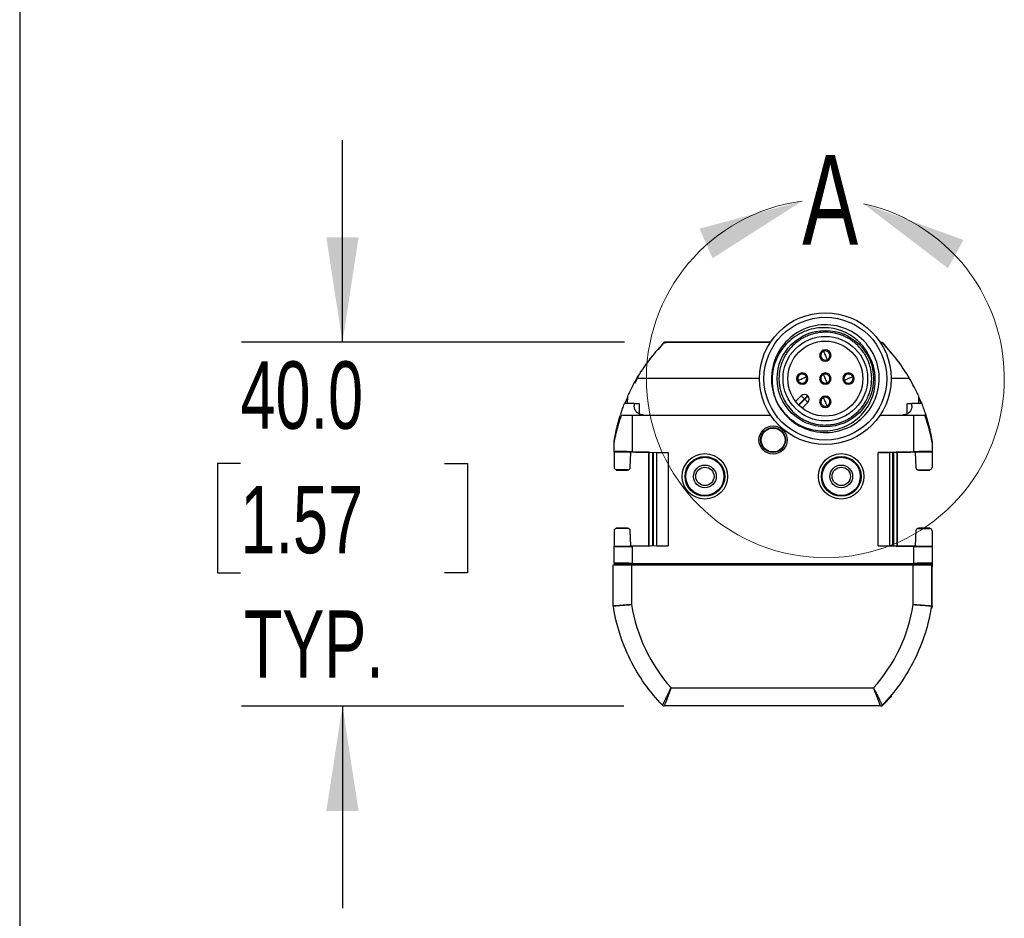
# Model space of a CAD drawing. Header units: millimetres. Extents: x 22 to 1115, y 22 to 733.
# Tile 5 of 10: x 22 to 131, y 419 to 518. Entities that reach past the tile are written whole.
import ezdxf

# ---------------------------------------------------------------- set-up
doc = ezdxf.new("R2010")
doc.units = ezdxf.units.MM
doc.header["$LTSCALE"] = 3.5
doc.layers.add('DIMENSIONS', color=140, linetype='Continuous', lineweight=25)
doc.layers.add('TEXT', color=140, linetype='Continuous', lineweight=25)
doc.styles.add('SLDTEXTSTYLE0', font='TXT', dxfattribs={"width": 0.7})
doc.dimstyles.new('SLDDIMSTYLE1', dxfattribs={"dimtxt": 7.553027, "dimasz": 11.557, "dimexe": 0, "dimexo": 0.0625, "dimgap": 1.888257, "dimtad": 0, "dimtih": 1, "dimtoh": 1, "dimrnd": 1e-09, "dimzin": 4, "dimdsep": 46, "dimtxsty": 'SLDTEXTSTYLE0', "dimsah": 1, "dimcen": 0.09, "dimadec": 0, "dimazin": 1, "dimtfac": 1, "dimtmove": 0, "dimatfit": 0, "dimfxl": 0, "dimfrac": 2, "dimtolj": 1, "dimtzin": 12, "dimarcsym": 0})

# ---------------------------------------------------------------- blocks, each defined once
blk = doc.blocks.new('_D_5')
at = {"layer": 'DIMENSIONS'}
for p, q in [((57.74, 482.23), (57.74, 504.46)), ((88.77, 482.23), (46.62, 482.23)), ((46.51, 468.89), (43.98, 468.89)), ((43.98, 468.89), (43.98, 456.89)), ((68.96, 468.89), (71.49, 468.89)), ((71.49, 468.89), (71.49, 456.89)), ((43.98, 456.89), (46.51, 456.89)), ((71.49, 456.89), (68.96, 456.89)), ((88.7, 442.23), (46.62, 442.23)), ((57.74, 442.23), (57.74, 420.01))]:
    blk.add_line(p, q, dxfattribs=at)
for points in [[(57.74, 482.23), (59.51, 493.79), (55.96, 493.79)], [(57.74, 442.23), (55.96, 430.68), (59.51, 430.68)]]:
    blk.add_solid(points, dxfattribs=at)
at = {"layer": 'DIMENSIONS', "char_height": 7.408, "attachment_point": 1, "style": 'SLDTEXTSTYLE0'}
for s, insert in [('40.0', (46.51, 480.13)), ('1.57', (46.51, 466.44)), ('TYP.', (46.88, 452.74))]:
    blk.add_mtext(s, dxfattribs=dict(at, insert=insert))

msp = doc.modelspace()

# ---------------------------------------------------------------- linework, layer by layer
for p, q in [((93.041, 482.159), (92.465, 481.434)), ((93.041, 482.159), (93.04, 482.159)), ((93.041, 482.159), (93.041, 482.159)), ((93.205, 482.234), (93.204, 482.234)), ((104.818, 482.235), (93.22, 482.235)), ((104.801, 482.21), (93.35, 482.21)), ((117.009, 482.235), (116.911, 482.235)), ((117.009, 482.235), (117.009, 482.235)), ((117.188, 482.159), (117.605, 481.643)), ((117.188, 482.159), (117.188, 482.159)), ((117.188, 482.159), (117.188, 482.159)), ((117.188, 482.159), (118.086, 481.081)), ((110.287, 481.019), (110.402, 480.971)), ((111.326, 480.589), (111.442, 480.541)), ((90.345, 478.611), (89.884, 477.704)), ((103.614, 478.235), (90.098, 478.235)), ((108.08, 477.657), (108.128, 477.773)), ((108.51, 478.697), (108.558, 478.812)), ((110.402, 478.426), (110.287, 478.474)), ((111.442, 477.996), (111.326, 478.043)), ((113.219, 477.773), (113.171, 477.657)), ((113.649, 478.812), (113.601, 478.697)), ((120.131, 478.235), (118.114, 478.235)), ((89.121, 476.201), (88.757, 475.485)), ((89.114, 475.485), (89.121, 476.228)), ((105.464, 475.798), (105.628, 475.463)), ((108.213, 476.361), (107.585, 475.733)), ((108.566, 476.007), (107.912, 475.353)), ((108.602, 475.972), (107.948, 475.318)), ((108.566, 476.007), (108.213, 476.361)), ((108.955, 475.618), (108.323, 474.986)), ((108.92, 476.361), (108.566, 476.007)), ((108.602, 475.972), (108.566, 476.007)), ((108.955, 476.325), (108.602, 475.972)), ((108.955, 475.618), (108.602, 475.972)), ((108.955, 476.325), (108.92, 476.361)), ((110.402, 475.88), (110.287, 475.928)), ((121.108, 476.228), (121.114, 475.485)), ((121.108, 476.187), (121.472, 475.485)), ((121.202, 476.021), (121.419, 475.485)), ((89.838, 475.485), (88.765, 475.485)), ((89.838, 475.485), (89.84, 475.226)), ((89.838, 475.485), (90.364, 475.485)), ((90.364, 475.485), (90.374, 474.356)), ((111.442, 475.45), (111.326, 475.498)), ((119.855, 474.356), (119.864, 475.485)), ((119.864, 475.485), (120.391, 475.485)), ((120.388, 475.226), (120.391, 475.485)), ((121.464, 475.485), (120.391, 475.485)), ((88.436, 474.235), (89.614, 474.235)), ((89.614, 474.235), (89.614, 470.197)), ((89.614, 474.235), (104.818, 474.235)), ((116.911, 474.235), (120.614, 474.235)), ((120.614, 470.197), (120.614, 474.235)), ((120.614, 474.235), (121.793, 474.235)), ((87.614, 470.197), (87.614, 471.254)), ((87.615, 471.247), (87.615, 471.254)), ((122.611, 471.254), (122.611, 471.254)), ((122.611, 471.254), (122.611, 471.254)), ((122.611, 471.254), (122.611, 471.254)), ((122.611, 471.254), (122.611, 471.254)), ((87.614, 471.191), (87.614, 471.215)), ((87.614, 470.197), (92.314, 470.115)), ((87.614, 470.197), (87.614, 470.143)), ((89.364, 470.166), (89.364, 470.11)), ((89.614, 470.197), (93.564, 470.128)), ((120.614, 470.197), (116.664, 470.128)), ((117.914, 470.115), (122.614, 470.197)), ((120.864, 470.166), (120.864, 470.11)), ((122.614, 471.215), (122.614, 470.197)), ((122.614, 470.197), (122.614, 470.143)), ((89.364, 470.11), (87.614, 470.143)), ((87.614, 470.143), (87.614, 468.466)), ((89.364, 470.11), (89.364, 470.11)), ((89.364, 470.11), (89.464, 470.108)), ((89.399, 468.444), (89.464, 470.108)), ((91.461, 470.13), (89.464, 470.13)), ((89.464, 470.108), (89.464, 470.13)), ((91.46, 459.839), (91.46, 470.13)), ((91.489, 459.84), (91.489, 470.129)), ((91.841, 470.123), (91.841, 459.846)), ((91.963, 459.848), (91.963, 470.121)), ((92.314, 470.115), (93.564, 470.128)), ((92.314, 459.854), (92.314, 470.115)), ((93.564, 470.128), (93.564, 459.841)), ((116.664, 470.128), (117.914, 470.115)), ((116.664, 459.841), (116.664, 470.128)), ((117.914, 470.115), (117.914, 459.854)), ((118.266, 470.121), (118.266, 459.848)), ((118.388, 459.846), (118.388, 470.123)), ((118.739, 470.129), (118.739, 459.84)), ((120.764, 470.13), (118.768, 470.13)), ((118.769, 470.13), (118.769, 459.839)), ((120.764, 470.108), (120.764, 470.13)), ((120.864, 470.11), (120.764, 470.108)), ((120.764, 470.108), (120.83, 468.444)), ((122.614, 470.143), (120.864, 470.11)), ((120.864, 470.11), (120.864, 470.11)), ((122.614, 470.143), (122.614, 468.466)), ((89.135, 468.203), (87.86, 468.226)), ((87.864, 468.185), (89.114, 468.185)), ((121.094, 468.203), (122.369, 468.226)), ((121.114, 468.185), (122.364, 468.185)), ((87.614, 461.503), (87.614, 459.826)), ((89.135, 461.766), (87.86, 461.744)), ((89.114, 461.785), (87.864, 461.785)), ((89.464, 459.862), (89.399, 461.526)), ((120.83, 461.526), (120.764, 459.862)), ((121.094, 461.766), (122.369, 461.744)), ((122.364, 461.785), (121.114, 461.785)), ((122.614, 461.503), (122.614, 459.826)), ((87.614, 459.826), (89.364, 459.86)), ((92.314, 459.854), (87.614, 459.772)), ((87.614, 459.772), (87.614, 459.826)), ((87.614, 457.917), (87.614, 459.772)), ((89.364, 459.86), (89.464, 459.862)), ((89.364, 459.803), (89.364, 459.86)), ((89.364, 459.86), (89.364, 459.86)), ((89.464, 459.862), (89.464, 459.839)), ((89.464, 459.839), (91.461, 459.839)), ((93.564, 459.841), (89.614, 459.772)), ((89.614, 459.772), (89.614, 457.917)), ((92.314, 459.854), (93.564, 459.841)), ((116.664, 459.841), (117.914, 459.854)), ((116.664, 459.841), (120.614, 459.772)), ((122.614, 459.772), (117.914, 459.854)), ((118.767, 459.839), (120.764, 459.839)), ((120.614, 457.917), (120.614, 459.772)), ((120.864, 459.86), (120.764, 459.862)), ((120.764, 459.862), (120.764, 459.839)), ((120.864, 459.86), (122.614, 459.826)), ((120.864, 459.803), (120.864, 459.86)), ((120.864, 459.86), (120.864, 459.86)), ((122.614, 459.772), (122.614, 459.826)), ((122.614, 459.772), (122.614, 457.917)), ((87.537, 453.253), (87.537, 457.741)), ((87.614, 457.917), (88.895, 457.895)), ((88.894, 457.899), (90.777, 457.867)), ((89.537, 457.749), (89.537, 453.389)), ((89.537, 457.749), (120.537, 457.749)), ((92.09, 457.874), (89.614, 457.917)), ((90.777, 457.867), (92.09, 457.874)), ((119.452, 457.867), (90.777, 457.867)), ((118.139, 457.874), (92.09, 457.874)), ((120.614, 457.917), (118.139, 457.874)), ((118.139, 457.874), (119.452, 457.867)), ((119.452, 457.867), (121.334, 457.899)), ((120.537, 453.389), (120.537, 457.749)), ((121.334, 457.895), (122.614, 457.917)), ((122.537, 457.741), (122.537, 453.253)), ((122.537, 457.69), (122.614, 457.691)), ((122.614, 457.538), (122.537, 457.537)), ((122.614, 457.917), (122.614, 457.691)), ((122.614, 453.335), (122.614, 457.538)), ((122.537, 453.334), (122.614, 453.335)), ((122.575, 452.985), (122.574, 452.985)), ((122.614, 453.254), (122.614, 453.335)), ((93.901, 444.235), (116.173, 444.235)), ((118.09, 443.353), (118.134, 443.353)), ((116.932, 442.235), (93.142, 442.235)), ((116.932, 442.235), (116.96, 442.235))]:
    msp.add_line(p, q)
at = {"flags": 128}
for points in [[(88.209, 473.87), (88.187, 473.796), (88.164, 473.716)], [(122.611, 471.253), (122.611, 471.254), (122.611, 471.254)]]:
    msp.add_lwpolyline(points, dxfattribs=at)
for centre, radius in [((110.864, 478.235), 7.25), ((110.864, 478.235), 6.75), ((110.864, 478.235), 5.3), ((110.864, 478.235), 4.65), ((110.864, 478.235), 4.125), ((105.114, 471.485), 1.55), ((105.114, 471.485), 1.37), ((105.114, 471.485), 1.314), ((97.614, 467.485), 2.5), ((97.614, 467.485), 2.185), ((97.614, 467.485), 2.098), ((112.614, 467.485), 2.5), ((112.614, 467.485), 2.185), ((112.614, 467.485), 2.098), ((97.614, 467.485), 1.25), ((97.614, 467.485), 1.006), ((112.614, 467.485), 1.25), ((112.614, 467.485), 1.007)]:
    msp.add_circle(centre, radius)
at = {"color": 7, "linetype": 'Continuous', "lineweight": 18}
msp.add_arc((110.864, 478.235), 19.691, 97.43234, 77.69052, dxfattribs=at)
for centre, radius, start, end in [((110.864, 480.78), 0.625, 157.52267, 337.52267), ((110.864, 480.78), 0.625, 337.52267, 157.52267), ((110.864, 480.78), 0.5, 112.52267, 157.52267), ((110.864, 480.78), 0.5, 337.52267, 112.52267), ((110.864, 480.78), 0.5, 157.52267, 292.52267), ((110.864, 480.78), 0.5, 292.52267, 337.52267), ((108.319, 478.235), 0.625, 67.52267, 247.52267), ((110.864, 478.235), 0.625, 337.52267, 157.52267), ((113.41, 478.235), 0.625, 67.52267, 247.52267), ((108.319, 478.235), 0.5, 67.52267, 202.52267), ((108.319, 478.235), 0.5, 202.52267, 247.52267), ((108.319, 478.235), 0.625, 247.52267, 67.52267), ((108.319, 478.235), 0.5, 247.52267, 22.52267), ((108.319, 478.235), 0.5, 22.52267, 67.52267), ((110.864, 478.235), 0.625, 157.52267, 337.52267), ((110.864, 478.235), 0.5, 157.52267, 292.52267), ((110.864, 478.235), 0.5, 112.52267, 157.52267), ((110.864, 478.235), 0.5, 337.52267, 112.52267), ((110.864, 478.235), 0.5, 292.52267, 337.52267), ((113.41, 478.235), 0.5, 67.52267, 202.52267), ((113.41, 478.235), 0.5, 202.52267, 247.52267), ((113.41, 478.235), 0.625, 247.52267, 67.52267), ((113.41, 478.235), 0.5, 247.52267, 22.52267), ((113.41, 478.235), 0.5, 22.52267, 67.52267), ((108.566, 476.007), 0.5, 45, 135), ((108.602, 475.972), 0.5, 315, 45), ((110.864, 475.689), 0.625, 157.52267, 337.52267), ((110.864, 475.689), 0.625, 337.52267, 157.52267), ((110.864, 475.689), 0.5, 157.52267, 292.52267), ((110.864, 475.689), 0.5, 112.52267, 157.52267), ((110.864, 475.689), 0.5, 337.52267, 112.52267), ((110.864, 475.689), 0.5, 292.52267, 337.52267), ((107.291, 456.235), 17.98, 189.10876, 221.86957), ((102.783, 456.235), 17.98, 318.13043, 350.89124), ((122.287, 453.253), 0.25, 351.35095, 0), ((122.364, 453.254), 0.25, 351.11111, 0), ((93.142, 442.485), 0.25, 224.23104, 270), ((116.932, 442.485), 0.25, 270, 315.76896), ((116.96, 442.485), 0.25, 270, 315.58877)]:
    msp.add_arc(centre, radius, start, end)
for points, knots in [([(106.481, 482.222), (105.862, 481.543), (105.406, 480.717), (104.909, 478.947), (104.873, 478.004), (105.223, 476.199), (105.613, 475.339), (106.736, 473.884), (107.471, 473.291), (109.127, 472.494), (110.05, 472.293), (111.888, 472.325), (112.803, 472.559), (114.431, 473.412), (115.144, 474.032), (116.215, 475.526), (116.575, 476.399), (116.862, 478.215), (116.791, 479.157), (116.233, 480.908), (115.748, 481.718), (114.462, 483.033), (113.665, 483.539), (111.927, 484.137), (110.987, 484.232), (109.165, 483.986), (108.283, 483.649), (106.765, 482.612), (106.128, 481.916), (105.459, 480.709), (105.283, 480.281), (105.034, 479.397), (104.961, 478.94), (104.924, 478.021), (104.958, 477.559), (105.132, 476.657), (105.273, 476.216), (105.462, 475.797)], [0, 0, 0, 0, 0.0625, 0.0625, 0.125, 0.125, 0.1875, 0.1875, 0.25, 0.25, 0.3125, 0.3125, 0.375, 0.375, 0.4375, 0.4375, 0.5, 0.5, 0.5625, 0.5625, 0.625, 0.625, 0.6875, 0.6875, 0.75, 0.75, 0.8125, 0.8125, 0.875, 0.875, 0.90625, 0.90625, 0.9375, 0.9375, 0.96875, 0.96875, 1, 1, 1, 1]), ([(115.736, 480.62), (115.705, 480.687), (115.643, 480.82), (115.539, 481.014), (115.429, 481.204), (115.31, 481.389), (115.184, 481.569), (115.051, 481.744), (114.909, 481.914), (114.76, 482.08), (114.604, 482.241), (114.228, 482.597), (113.577, 483.087), (112.578, 483.556), (111.505, 483.819), (110.397, 483.862), (109.298, 483.699), (108.256, 483.321), (107.307, 482.748), (106.489, 481.999), (105.821, 481.114), (105.34, 480.122), (105.053, 479.056), (104.993, 478.171), (105.031, 477.506), (105.089, 477.065), (105.18, 476.633), (105.302, 476.209), (105.41, 475.935), (105.464, 475.798)], [0, 0, 0, 0, 0.0125261, 0.0250032, 0.0374523, 0.0498947, 0.0623514, 0.0748436, 0.0873921, 0.1000177, 0.1127406, 0.1255805, 0.1881987, 0.2502842, 0.3121255, 0.3748984, 0.4377435, 0.5001216, 0.5622236, 0.6252395, 0.6877141, 0.7498169, 0.8116779, 0.8744353, 0.8998373, 0.9249514, 0.94992, 0.9748879, 1, 1, 1, 1]), ([(114.471, 474.628), (114.7, 474.858), (115.006, 475.227), (115.297, 475.703), (115.427, 475.952), (115.478, 476.062), (115.512, 476.135), (115.528, 476.17), (115.613, 476.367), (115.703, 476.608), (115.775, 476.855), (115.819, 477.021), (115.838, 477.104), (115.928, 477.534), (115.964, 477.883), (115.964, 478.41), (115.951, 478.673), (115.917, 478.934), (115.89, 479.107), (115.874, 479.195), (115.821, 479.448), (115.755, 479.697), (115.657, 479.981), (115.611, 480.101), (115.579, 480.181), (115.561, 480.222), (115.479, 480.412), (115.37, 480.634), (115.225, 480.882), (115.158, 480.987), (115.113, 481.056), (115.089, 481.092), (114.89, 481.381), (114.691, 481.62), (114.36, 481.951), (114.188, 482.108), (113.975, 482.277), (113.881, 482.347), (113.818, 482.392), (113.788, 482.413), (113.618, 482.53), (113.408, 482.66), (113.152, 482.794), (113.041, 482.847), (112.966, 482.882), (112.929, 482.898), (112.732, 482.983), (112.491, 483.074), (112.244, 483.145), (112.078, 483.189), (111.995, 483.208), (111.565, 483.298), (111.216, 483.335), (110.688, 483.335), (110.426, 483.321), (110.165, 483.287), (109.992, 483.26), (109.904, 483.244), (109.651, 483.191), (109.402, 483.126), (109.118, 483.028), (108.998, 482.981), (108.918, 482.949), (108.877, 482.931), (108.687, 482.849), (108.465, 482.74), (108.217, 482.595), (108.112, 482.528), (108.043, 482.483), (108.007, 482.459), (107.718, 482.26), (107.479, 482.062), (107.258, 481.841)], [0, 0, 0, 0, 0.0625, 0.09375, 0.109375, 0.1171875, 0.1171875, 0.125, 0.125, 0.15625, 0.171875, 0.171875, 0.1875, 0.1875, 0.25, 0.25, 0.28125, 0.296875, 0.296875, 0.3125, 0.3125, 0.34375, 0.359375, 0.3671875, 0.3671875, 0.375, 0.375, 0.40625, 0.421875, 0.4296875, 0.4296875, 0.4375, 0.4375, 0.5, 0.5, 0.53125, 0.546875, 0.5546875, 0.5546875, 0.5625, 0.5625, 0.59375, 0.609375, 0.6171875, 0.6171875, 0.625, 0.625, 0.65625, 0.671875, 0.671875, 0.6875, 0.6875, 0.75, 0.75, 0.78125, 0.796875, 0.796875, 0.8125, 0.8125, 0.84375, 0.859375, 0.8671875, 0.8671875, 0.875, 0.875, 0.90625, 0.921875, 0.9296875, 0.9296875, 0.9375, 0.9375, 1, 1, 1, 1]), ([(92.991, 482.057), (93.036, 482.104), (93.093, 482.143), (93.217, 482.196), (93.285, 482.21), (93.35, 482.21)], [0, 0, 0, 0, 0.5, 0.5, 1, 1, 1, 1]), ([(93.04, 482.159), (93.053, 482.17), (93.077, 482.193), (93.122, 482.216), (93.165, 482.231), (93.193, 482.232), (93.204, 482.233)], [0, 0, 0, 0, 0.2705118, 0.5410232, 0.8115347, 1, 1, 1, 1]), ([(93.22, 482.235), (93.203, 482.234), (93.17, 482.232), (93.122, 482.216), (93.078, 482.193), (93.053, 482.17), (93.041, 482.159)], [0, 0, 0, 0, 0.2485269, 0.4985686, 0.748542, 1, 1, 1, 1]), ([(116.878, 482.21), (116.944, 482.21), (117.011, 482.196), (117.136, 482.143), (117.193, 482.104), (117.238, 482.057)], [0, 0, 0, 0, 0.5, 0.5, 1, 1, 1, 1]), ([(117.009, 482.235), (117.026, 482.234), (117.059, 482.232), (117.107, 482.216), (117.151, 482.193), (117.176, 482.17), (117.188, 482.159)], [0, 0, 0, 0, 0.24690567, 0.49861399, 0.75022292, 1, 1, 1, 1]), ([(107.258, 481.841), (107.029, 481.612), (106.723, 481.242), (106.431, 480.766), (106.302, 480.517), (106.25, 480.408), (106.217, 480.334), (106.201, 480.3), (106.116, 480.102), (106.025, 479.861), (105.954, 479.614), (105.91, 479.448), (105.891, 479.366), (105.801, 478.935), (105.764, 478.586), (105.764, 478.059), (105.778, 477.796), (105.812, 477.536), (105.839, 477.362), (105.855, 477.274), (105.908, 477.021), (105.973, 476.772), (106.071, 476.488), (106.118, 476.368), (106.15, 476.288), (106.168, 476.247), (106.25, 476.057), (106.359, 475.836), (106.504, 475.587), (106.571, 475.482), (106.616, 475.413), (106.64, 475.377), (106.839, 475.088), (107.038, 474.849), (107.368, 474.518), (107.541, 474.361), (107.754, 474.192), (107.847, 474.123), (107.911, 474.077), (107.941, 474.056), (108.111, 473.939), (108.321, 473.809), (108.576, 473.675), (108.688, 473.622), (108.763, 473.588), (108.799, 473.571), (108.997, 473.486), (109.238, 473.396), (109.485, 473.324), (109.651, 473.28), (109.733, 473.261), (110.164, 473.171), (110.513, 473.135), (111.04, 473.135), (111.303, 473.148), (111.563, 473.182), (111.737, 473.209), (111.825, 473.225), (112.078, 473.278), (112.327, 473.344), (112.611, 473.442), (112.731, 473.488), (112.811, 473.52), (112.852, 473.538), (113.042, 473.62), (113.263, 473.729), (113.512, 473.874), (113.617, 473.941), (113.686, 473.986), (113.722, 474.01), (114.011, 474.209), (114.25, 474.408), (114.471, 474.628)], [0, 0, 0, 0, 0.0625, 0.09375, 0.109375, 0.1171875, 0.1171875, 0.125, 0.125, 0.15625, 0.171875, 0.171875, 0.1875, 0.1875, 0.25, 0.25, 0.28125, 0.296875, 0.296875, 0.3125, 0.3125, 0.34375, 0.359375, 0.3671875, 0.3671875, 0.375, 0.375, 0.40625, 0.421875, 0.4296875, 0.4296875, 0.4375, 0.4375, 0.5, 0.5, 0.53125, 0.546875, 0.5546875, 0.5546875, 0.5625, 0.5625, 0.59375, 0.609375, 0.6171875, 0.6171875, 0.625, 0.625, 0.65625, 0.671875, 0.671875, 0.6875, 0.6875, 0.75, 0.75, 0.78125, 0.796875, 0.796875, 0.8125, 0.8125, 0.84375, 0.859375, 0.8671875, 0.8671875, 0.875, 0.875, 0.90625, 0.921875, 0.9296875, 0.9296875, 0.9375, 0.9375, 1, 1, 1, 1]), ([(110.673, 481.242), (110.673, 481.242), (110.675, 481.237), (110.686, 481.21), (110.696, 481.187), (110.726, 481.113), (110.748, 481.061), (110.801, 480.934), (110.832, 480.857), (110.864, 480.78)], [0, 0, 0, 0, 0.25, 0.25, 0.5, 0.5, 0.75, 0.75, 1, 1, 1, 1]), ([(91.468, 480.283), (91.496, 480.32), (91.553, 480.395), (91.645, 480.512), (91.74, 480.634), (91.808, 480.717), (91.842, 480.759)], [0, 0, 0, 0, 0.2431056, 0.4906157, 0.7428219, 1, 1, 1, 1]), ([(105.628, 475.463), (105.669, 475.393), (105.751, 475.251), (105.885, 475.046), (106.027, 474.847), (106.177, 474.654), (106.335, 474.467), (106.502, 474.287), (106.677, 474.112), (106.86, 473.945), (107.268, 473.6), (107.949, 473.142), (108.965, 472.714), (110.045, 472.486), (111.154, 472.473), (112.248, 472.658), (113.279, 473.054), (114.214, 473.641), (115.017, 474.405), (115.666, 475.308), (116.118, 476.322), (116.362, 477.404), (116.377, 478.295), (116.298, 478.955), (116.211, 479.389), (116.088, 479.812), (115.933, 480.225), (115.802, 480.488), (115.736, 480.62)], [0, 0, 0, 0, 0.0139454, 0.027836, 0.0416964, 0.0555514, 0.0694258, 0.0833444, 0.0973315, 0.1114113, 0.1256075, 0.1882157, 0.2501778, 0.3120362, 0.3748987, 0.4377556, 0.4997156, 0.5616913, 0.6243261, 0.6872452, 0.749604, 0.8119951, 0.8747304, 0.9000764, 0.9251098, 0.9499961, 0.9749035, 1, 1, 1, 1]), ([(110.864, 480.78), (110.896, 480.703), (110.928, 480.627), (110.981, 480.499), (111.002, 480.448), (111.033, 480.374), (111.043, 480.351), (111.054, 480.323), (111.056, 480.318), (111.056, 480.318)], [0, 0, 0, 0, 0.25, 0.25, 0.5, 0.5, 0.75, 0.75, 1, 1, 1, 1]), ([(118.761, 480.283), (118.776, 480.264), (118.805, 480.225), (118.845, 480.172), (118.882, 480.123), (118.916, 480.077), (118.947, 480.035), (118.976, 479.996), (119.001, 479.961), (119.024, 479.93), (119.044, 479.902), (119.062, 479.878), (119.076, 479.858), (119.088, 479.841), (119.097, 479.828), (119.104, 479.819), (119.108, 479.814), (119.109, 479.813), (119.109, 479.813)], [0, 0, 0, 0, 0.0435006, 0.0884163, 0.1350924, 0.1838371, 0.2349207, 0.2885786, 0.3450137, 0.4044007, 0.4668892, 0.532608, 0.6016676, 0.6741633, 0.7501774, 0.8297814, 0.9130375, 1, 1, 1, 1]), ([(107.857, 478.043), (107.857, 478.043), (107.862, 478.045), (107.889, 478.056), (107.912, 478.066), (107.986, 478.097), (108.037, 478.118), (108.165, 478.171), (108.242, 478.203), (108.319, 478.235)], [0, 0, 0, 0, 0.25, 0.25, 0.5, 0.5, 0.75, 0.75, 1, 1, 1, 1]), ([(108.319, 478.235), (108.396, 478.267), (108.472, 478.298), (108.6, 478.351), (108.651, 478.373), (108.725, 478.403), (108.748, 478.413), (108.776, 478.424), (108.781, 478.426), (108.781, 478.426)], [0, 0, 0, 0, 0.25, 0.25, 0.5, 0.5, 0.75, 0.75, 1, 1, 1, 1]), ([(110.864, 478.235), (110.832, 478.312), (110.801, 478.388), (110.748, 478.516), (110.726, 478.567), (110.696, 478.641), (110.686, 478.664), (110.675, 478.692), (110.673, 478.696), (110.673, 478.696)], [0, 0, 0, 0, 0.25, 0.25, 0.5, 0.5, 0.75, 0.75, 1, 1, 1, 1]), ([(111.056, 477.773), (111.056, 477.773), (111.054, 477.777), (111.043, 477.805), (111.033, 477.828), (111.002, 477.902), (110.981, 477.953), (110.928, 478.081), (110.896, 478.158), (110.864, 478.235)], [0, 0, 0, 0, 0.25, 0.25, 0.5, 0.5, 0.75, 0.75, 1, 1, 1, 1]), ([(113.41, 478.235), (113.333, 478.203), (113.257, 478.171), (113.129, 478.118), (113.077, 478.097), (113.004, 478.066), (112.98, 478.056), (112.953, 478.045), (112.948, 478.043), (112.948, 478.043)], [0, 0, 0, 0, 0.25, 0.25, 0.5, 0.5, 0.75, 0.75, 1, 1, 1, 1]), ([(113.872, 478.426), (113.872, 478.426), (113.867, 478.424), (113.84, 478.413), (113.816, 478.403), (113.743, 478.373), (113.691, 478.351), (113.563, 478.298), (113.487, 478.267), (113.41, 478.235)], [0, 0, 0, 0, 0.25, 0.25, 0.5, 0.5, 0.75, 0.75, 1, 1, 1, 1]), ([(110.864, 475.689), (110.832, 475.766), (110.801, 475.842), (110.748, 475.97), (110.726, 476.022), (110.696, 476.095), (110.686, 476.119), (110.675, 476.146), (110.673, 476.151), (110.673, 476.151)], [0, 0, 0, 0, 0.25, 0.25, 0.5, 0.5, 0.75, 0.75, 1, 1, 1, 1]), ([(111.056, 475.227), (111.056, 475.227), (111.054, 475.232), (111.043, 475.259), (111.033, 475.283), (111.002, 475.356), (110.981, 475.408), (110.928, 475.536), (110.896, 475.612), (110.864, 475.689)], [0, 0, 0, 0, 0.25, 0.25, 0.5, 0.5, 0.75, 0.75, 1, 1, 1, 1]), ([(88.34, 474.292), (88.411, 474.507), (88.542, 474.905), (88.695, 475.302), (88.765, 475.485)], [0, 0, 0, 0, 0.5390414, 1, 1, 1, 1]), ([(90.84, 474.235), (90.723, 474.235), (90.597, 474.256), (90.352, 474.352), (90.234, 474.428), (90.039, 474.621), (89.962, 474.738), (89.864, 474.982), (89.841, 475.109), (89.84, 475.226)], [0, 0, 0, 0, 0.25, 0.25, 0.5, 0.5, 0.75, 0.75, 1, 1, 1, 1]), ([(120.388, 475.226), (120.387, 475.109), (120.365, 474.982), (120.266, 474.738), (120.19, 474.621), (119.995, 474.428), (119.877, 474.352), (119.632, 474.256), (119.506, 474.235), (119.388, 474.235)], [0, 0, 0, 0, 0.25, 0.25, 0.5, 0.5, 0.75, 0.75, 1, 1, 1, 1]), ([(88.305, 474.185), (88.157, 473.682), (87.863, 472.682), (87.687, 471.655), (87.6, 471.143)], [0, 0, 0, 0, 0.5023205, 1, 1, 1, 1]), ([(88.436, 474.235), (88.4, 474.134), (88.33, 473.942), (88.236, 473.668), (88.156, 473.421), (88.088, 473.203), (88.032, 473.011), (87.986, 472.848), (87.95, 472.711), (87.903, 472.535), (87.848, 472.322), (87.788, 472.073), (87.739, 471.857), (87.7, 471.673), (87.67, 471.521), (87.648, 471.402), (87.632, 471.314), (87.621, 471.259), (87.615, 471.234), (87.615, 471.247), (87.614, 471.254)], [0, 0, 0, 0, 0.0911611, 0.1740362, 0.2486255, 0.314929, 0.3729471, 0.4226803, 0.4641296, 0.4972966, 0.5840533, 0.661958, 0.7310993, 0.7916044, 0.843664, 0.887579, 0.9238534, 0.953385, 0.9778267, 1, 1, 1, 1]), ([(87.617, 471.254), (87.618, 471.255), (87.618, 471.257), (87.62, 471.272), (87.624, 471.297), (87.629, 471.33), (87.636, 471.374), (87.645, 471.427), (87.655, 471.489), (87.668, 471.561), (87.682, 471.642), (87.698, 471.733), (87.716, 471.833), (87.737, 471.942), (87.761, 472.061), (87.787, 472.19), (87.815, 472.328), (87.847, 472.476), (87.898, 472.702), (87.972, 473.011), (88.075, 473.405), (88.19, 473.815), (88.277, 474.093), (88.321, 474.235)], [0, 0, 0, 0, 0.014296, 0.0292835, 0.0454198, 0.0630743, 0.0825309, 0.1040037, 0.1276534, 0.1536018, 0.1819427, 0.2127497, 0.2460817, 0.2819867, 0.3205045, 0.3616688, 0.4055089, 0.4520502, 0.5013153, 0.6191049, 0.7414, 0.8683286, 1, 1, 1, 1]), ([(122.614, 471.215), (122.614, 471.216), (122.614, 471.218), (122.612, 471.234), (122.608, 471.258), (122.603, 471.292), (122.595, 471.335), (122.586, 471.387), (122.575, 471.449), (122.561, 471.521), (122.545, 471.602), (122.526, 471.692), (122.505, 471.792), (122.481, 471.901), (122.453, 472.02), (122.423, 472.148), (122.389, 472.286), (122.352, 472.434), (122.305, 472.615), (122.238, 472.867), (122.136, 473.223), (121.988, 473.691), (121.862, 474.041), (121.793, 474.235)], [0, 0, 0, 0, 0.0142645, 0.0294566, 0.045955, 0.0640566, 0.0839866, 0.1059143, 0.1299666, 0.1562396, 0.1848072, 0.2157267, 0.2490433, 0.2847931, 0.3230053, 0.3637039, 0.4069086, 0.4526359, 0.5008999, 0.5749122, 0.6827643, 0.8244604, 1, 1, 1, 1]), ([(121.836, 474.45), (121.863, 474.385), (122.041, 473.958), (122.116, 473.499), (122.18, 473.109)], [0, 0, 0, 0, 0.1507764, 1, 1, 1, 1]), ([(121.908, 474.235), (121.943, 474.121), (122.013, 473.897), (122.109, 473.566), (122.196, 473.244), (122.275, 472.933), (122.344, 472.642), (122.403, 472.376), (122.452, 472.142), (122.493, 471.936), (122.527, 471.756), (122.554, 471.604), (122.575, 471.479), (122.591, 471.38), (122.603, 471.309), (122.61, 471.263), (122.611, 471.257), (122.611, 471.254)], [0, 0, 0, 0, 0.1055488, 0.208144, 0.3078375, 0.4046903, 0.4987708, 0.5809011, 0.6552055, 0.7218104, 0.7808768, 0.8326198, 0.8773419, 0.9154937, 0.9477825, 0.9753526, 1, 1, 1, 1]), ([(87.796, 472.235), (87.784, 472.174), (87.76, 472.058), (87.727, 471.889), (87.697, 471.729), (87.68, 471.629), (87.671, 471.578)], [0, 0, 0, 0, 0.2671124, 0.5167388, 0.7559575, 1, 1, 1, 1]), ([(89.614, 470.197), (89.379, 470.201), (89.124, 470.205), (88.632, 470.21), (88.395, 470.211), (88.005, 470.211), (87.852, 470.21), (87.657, 470.205), (87.614, 470.201), (87.614, 470.197)], [0, 0, 0, 0, 0.25, 0.25, 0.5, 0.5, 0.75, 0.75, 1, 1, 1, 1]), ([(122.614, 470.197), (122.614, 470.201), (122.571, 470.205), (122.376, 470.21), (122.224, 470.211), (121.833, 470.211), (121.597, 470.21), (121.104, 470.205), (120.85, 470.201), (120.614, 470.197)], [0, 0, 0, 0, 0.25, 0.25, 0.5, 0.5, 0.75, 0.75, 1, 1, 1, 1]), ([(87.614, 468.466), (87.614, 468.41), (87.638, 468.345), (87.71, 468.274), (87.739, 468.256), (87.799, 468.232), (87.831, 468.226), (87.86, 468.226)], [0, 0, 0, 0, 0.5, 0.5, 0.75, 0.75, 1, 1, 1, 1]), ([(89.135, 468.203), (89.165, 468.203), (89.197, 468.207), (89.261, 468.23), (89.291, 468.249), (89.369, 468.319), (89.397, 468.386), (89.399, 468.444)], [0, 0, 0, 0, 0.25, 0.25, 0.5, 0.5, 1, 1, 1, 1]), ([(120.83, 468.444), (120.832, 468.386), (120.86, 468.319), (120.937, 468.249), (120.968, 468.23), (121.032, 468.207), (121.064, 468.203), (121.094, 468.203)], [0, 0, 0, 0, 0.5, 0.5, 0.75, 0.75, 1, 1, 1, 1]), ([(122.369, 468.226), (122.398, 468.226), (122.429, 468.232), (122.49, 468.256), (122.519, 468.274), (122.59, 468.345), (122.614, 468.41), (122.614, 468.466)], [0, 0, 0, 0, 0.25, 0.25, 0.5, 0.5, 1, 1, 1, 1]), ([(87.86, 461.744), (87.831, 461.743), (87.799, 461.738), (87.739, 461.713), (87.71, 461.695), (87.638, 461.625), (87.614, 461.559), (87.614, 461.503)], [0, 0, 0, 0, 0.25, 0.25, 0.5, 0.5, 1, 1, 1, 1]), ([(89.399, 461.526), (89.397, 461.583), (89.369, 461.65), (89.291, 461.721), (89.261, 461.739), (89.197, 461.762), (89.165, 461.766), (89.135, 461.766)], [0, 0, 0, 0, 0.5, 0.5, 0.75, 0.75, 1, 1, 1, 1]), ([(121.094, 461.766), (121.064, 461.766), (121.032, 461.762), (120.968, 461.739), (120.937, 461.721), (120.86, 461.65), (120.832, 461.583), (120.83, 461.526)], [0, 0, 0, 0, 0.25, 0.25, 0.5, 0.5, 1, 1, 1, 1]), ([(122.614, 461.503), (122.614, 461.559), (122.59, 461.625), (122.519, 461.695), (122.49, 461.713), (122.429, 461.738), (122.398, 461.743), (122.369, 461.744)], [0, 0, 0, 0, 0.5, 0.5, 0.75, 0.75, 1, 1, 1, 1]), ([(87.614, 459.772), (87.614, 459.768), (87.657, 459.764), (87.852, 459.759), (88.005, 459.758), (88.395, 459.758), (88.632, 459.759), (89.124, 459.764), (89.379, 459.768), (89.614, 459.772)], [0, 0, 0, 0, 0.25, 0.25, 0.5, 0.5, 0.75, 0.75, 1, 1, 1, 1]), ([(120.614, 459.772), (120.85, 459.768), (121.104, 459.764), (121.597, 459.759), (121.833, 459.758), (122.224, 459.758), (122.376, 459.759), (122.571, 459.764), (122.614, 459.768), (122.614, 459.772)], [0, 0, 0, 0, 0.25, 0.25, 0.5, 0.5, 0.75, 0.75, 1, 1, 1, 1]), ([(87.537, 457.741), (87.537, 457.742), (87.58, 457.743), (87.775, 457.745), (87.927, 457.746), (88.318, 457.748), (88.555, 457.748), (89.047, 457.749), (89.301, 457.749), (89.537, 457.749)], [0, 0, 0, 0, 0.25, 0.25, 0.5, 0.5, 0.75, 0.75, 1, 1, 1, 1]), ([(89.614, 457.917), (89.379, 457.922), (89.124, 457.925), (88.632, 457.93), (88.395, 457.932), (88.005, 457.932), (87.852, 457.93), (87.657, 457.925), (87.614, 457.922), (87.614, 457.917)], [0, 0, 0, 0, 0.25, 0.25, 0.5, 0.5, 0.75, 0.75, 1, 1, 1, 1]), ([(120.537, 457.749), (120.773, 457.749), (121.027, 457.749), (121.519, 457.748), (121.756, 457.748), (122.146, 457.746), (122.299, 457.745), (122.494, 457.743), (122.537, 457.742), (122.537, 457.741)], [0, 0, 0, 0, 0.25, 0.25, 0.5, 0.5, 0.75, 0.75, 1, 1, 1, 1]), ([(122.614, 457.917), (122.614, 457.922), (122.571, 457.925), (122.376, 457.93), (122.224, 457.932), (121.833, 457.932), (121.597, 457.93), (121.104, 457.925), (120.85, 457.922), (120.614, 457.917)], [0, 0, 0, 0, 0.25, 0.25, 0.5, 0.5, 0.75, 0.75, 1, 1, 1, 1]), ([(122.614, 457.691), (122.614, 457.691), (122.614, 457.677), (122.614, 457.624), (122.614, 457.585), (122.614, 457.538)], [0, 0, 0, 0, 0.5, 0.5, 1, 1, 1, 1]), ([(87.537, 453.253), (87.538, 453.254), (87.54, 453.254), (87.556, 453.255), (87.584, 453.258), (87.625, 453.261), (87.68, 453.265), (87.75, 453.27), (87.835, 453.276), (87.936, 453.283), (88.054, 453.291), (88.188, 453.3), (88.339, 453.31), (88.506, 453.321), (88.688, 453.333), (88.884, 453.345), (89.092, 453.359), (89.312, 453.373), (89.461, 453.384), (89.537, 453.389)], [0, 0, 0, 0, 0.0452818, 0.0922506, 0.1409079, 0.1912551, 0.2432936, 0.2970246, 0.352449, 0.4095678, 0.4683818, 0.5288918, 0.5910985, 0.6550025, 0.7206044, 0.7879047, 0.8569037, 0.9276021, 1, 1, 1, 1]), ([(89.537, 453.389), (89.489, 453.385), (89.393, 453.376), (89.248, 453.363), (89.105, 453.349), (88.964, 453.336), (88.826, 453.323), (88.693, 453.31), (88.565, 453.298), (88.443, 453.287), (88.329, 453.276), (88.222, 453.266), (88.124, 453.257), (88.034, 453.25), (87.952, 453.243), (87.879, 453.237), (87.815, 453.232), (87.759, 453.228), (87.71, 453.224), (87.669, 453.222), (87.634, 453.22), (87.606, 453.218), (87.584, 453.217), (87.566, 453.216), (87.554, 453.216), (87.546, 453.216), (87.541, 453.216), (87.54, 453.216), (87.54, 453.216)], [0, 0, 0, 0, 0.0459656, 0.0922919, 0.1388351, 0.1854464, 0.2319744, 0.278268, 0.324179, 0.3695648, 0.4142904, 0.4582308, 0.5012723, 0.5433138, 0.5842674, 0.6240588, 0.662627, 0.6999243, 0.7359153, 0.7705757, 0.8038922, 0.8358602, 0.8664838, 0.8957737, 0.9237467, 0.9504245, 0.9758327, 1, 1, 1, 1]), ([(92.963, 442.31), (91.524, 443.788), (90.316, 445.491), (88.479, 449.186), (87.85, 451.176), (87.54, 453.216)], [0, 0, 0, 0, 0.5, 0.5, 1, 1, 1, 1]), ([(122.534, 453.216), (122.224, 451.176), (121.595, 449.186), (119.758, 445.491), (118.55, 443.788), (117.111, 442.31)], [0, 0, 0, 0, 0.5, 0.5, 1, 1, 1, 1]), ([(120.537, 453.389), (120.582, 453.386), (120.67, 453.38), (120.802, 453.371), (120.93, 453.362), (121.055, 453.354), (121.176, 453.346), (121.293, 453.339), (121.406, 453.331), (121.513, 453.324), (121.615, 453.318), (121.712, 453.312), (121.804, 453.306), (121.89, 453.3), (121.97, 453.295), (122.045, 453.29), (122.114, 453.285), (122.177, 453.281), (122.235, 453.277), (122.287, 453.273), (122.334, 453.27), (122.375, 453.266), (122.411, 453.264), (122.443, 453.261), (122.469, 453.259), (122.491, 453.257), (122.508, 453.256), (122.521, 453.255), (122.53, 453.254), (122.536, 453.254), (122.537, 453.253), (122.537, 453.253)], [0, 0, 0, 0, 0.0426502, 0.0847158, 0.1261971, 0.167094, 0.2074066, 0.2471351, 0.2862796, 0.3248402, 0.3628169, 0.40021, 0.4370195, 0.4732456, 0.5088884, 0.5439481, 0.5784248, 0.6123187, 0.6456299, 0.6783588, 0.7105053, 0.7420699, 0.7730526, 0.8034537, 0.8332735, 0.8625122, 0.8911701, 0.9192475, 0.9467447, 0.9736621, 1, 1, 1, 1]), ([(122.534, 453.216), (122.533, 453.216), (122.531, 453.216), (122.512, 453.216), (122.479, 453.218), (122.427, 453.22), (122.352, 453.225), (122.251, 453.232), (122.122, 453.243), (121.965, 453.256), (121.777, 453.273), (121.563, 453.293), (121.326, 453.315), (121.071, 453.34), (120.806, 453.365), (120.626, 453.381), (120.537, 453.389)], [0, 0, 0, 0, 0.0458774, 0.0961179, 0.1508768, 0.210254, 0.2742714, 0.3428481, 0.4157762, 0.4927006, 0.5731083, 0.6563298, 0.7415582, 0.8278849, 0.91435, 1, 1, 1, 1]), ([(122.612, 453.216), (122.611, 453.209), (122.609, 453.195), (122.604, 453.163), (122.597, 453.118), (122.587, 453.058), (122.579, 453.009), (122.575, 452.985)], [0, 0, 0, 0, 0.1670008, 0.3310599, 0.4988984, 0.7491502, 1, 1, 1, 1]), ([(92.963, 442.31), (92.963, 442.311), (92.964, 442.313), (92.97, 442.328), (92.981, 442.351), (92.996, 442.385), (93.017, 442.429), (93.043, 442.484), (93.074, 442.548), (93.109, 442.622), (93.15, 442.706), (93.195, 442.799), (93.245, 442.901), (93.3, 443.018), (93.366, 443.157), (93.447, 443.323), (93.543, 443.517), (93.653, 443.737), (93.775, 443.979), (93.858, 444.148), (93.901, 444.235)], [0, 0, 0, 0, 0.0416079, 0.0842003, 0.1277355, 0.1721578, 0.2173987, 0.2633775, 0.3100037, 0.3571779, 0.4047945, 0.4527442, 0.500916, 0.5503269, 0.6080093, 0.6736035, 0.7465324, 0.8259786, 0.9108861, 1, 1, 1, 1]), ([(93.901, 444.235), (93.882, 444.186), (93.845, 444.089), (93.791, 443.948), (93.739, 443.813), (93.69, 443.684), (93.644, 443.563), (93.6, 443.448), (93.559, 443.341), (93.521, 443.242), (93.486, 443.149), (93.453, 443.064), (93.423, 442.985), (93.395, 442.913), (93.353, 442.801), (93.299, 442.657), (93.242, 442.502), (93.197, 442.382), (93.166, 442.297), (93.146, 442.244), (93.143, 442.238), (93.142, 442.235)], [0, 0, 0, 0, 0.0484692, 0.0952548, 0.1403582, 0.1837806, 0.2255236, 0.2655888, 0.3039781, 0.3406938, 0.3757384, 0.4091148, 0.4408265, 0.4708772, 0.4992718, 0.5876546, 0.6738611, 0.7580371, 0.8403389, 0.9209338, 1, 1, 1, 1]), ([(116.932, 442.235), (116.931, 442.236), (116.931, 442.237), (116.925, 442.253), (116.915, 442.278), (116.902, 442.313), (116.885, 442.358), (116.864, 442.414), (116.84, 442.481), (116.812, 442.557), (116.78, 442.644), (116.744, 442.74), (116.703, 442.85), (116.655, 442.977), (116.597, 443.126), (116.531, 443.3), (116.455, 443.499), (116.369, 443.723), (116.275, 443.971), (116.207, 444.145), (116.173, 444.235)], [0, 0, 0, 0, 0.0429209, 0.0862815, 0.1301118, 0.1744409, 0.2192971, 0.2647075, 0.3106983, 0.3572946, 0.4045208, 0.4524002, 0.500955, 0.554874, 0.6145529, 0.6800154, 0.7512794, 0.8283584, 0.9112626, 1, 1, 1, 1]), ([(116.173, 444.235), (116.196, 444.188), (116.243, 444.096), (116.311, 443.962), (116.377, 443.833), (116.44, 443.711), (116.498, 443.597), (116.551, 443.49), (116.599, 443.392), (116.643, 443.302), (116.682, 443.22), (116.716, 443.147), (116.746, 443.083), (116.772, 443.026), (116.794, 442.978), (116.813, 442.937), (116.855, 442.847), (116.918, 442.718), (116.99, 442.569), (117.046, 442.452), (117.085, 442.37), (117.107, 442.32), (117.11, 442.313), (117.111, 442.31)], [0, 0, 0, 0, 0.0480714, 0.0947785, 0.1398864, 0.1831774, 0.2244544, 0.2635433, 0.300294, 0.3345805, 0.3662994, 0.3953688, 0.4217253, 0.4453224, 0.466127, 0.4841178, 0.4992829, 0.5873106, 0.674317, 0.7596388, 0.8426715, 0.922914, 1, 1, 1, 1]), ([(117.009, 442.235), (117.026, 442.236), (117.059, 442.237), (117.107, 442.253), (117.151, 442.276), (117.176, 442.299), (117.188, 442.31)], [0, 0, 0, 0, 0.2485922, 0.4986327, 0.7485973, 1, 1, 1, 1])]:
    msp.add_open_spline(points, degree=3, knots=knots)
for points in [[(117.188, 482.159), (117.143, 482.205), (117.074, 482.235), (117.009, 482.235)], [(92.991, 482.057), (91.881, 480.908), (90.903, 479.615), (90.098, 478.235)], [(120.131, 478.235), (119.326, 479.615), (118.348, 480.908), (117.238, 482.057)], [(90.098, 478.235), (89.757, 477.65), (89.445, 477.047), (89.166, 476.43)], [(121.063, 476.43), (120.783, 477.047), (120.472, 477.65), (120.131, 478.235)], [(89.121, 476.228), (89.121, 476.297), (89.137, 476.367), (89.166, 476.43)], [(121.063, 476.43), (121.092, 476.367), (121.107, 476.297), (121.108, 476.228)], [(121.464, 475.485), (121.627, 475.07), (121.775, 474.653), (121.908, 474.235)], [(122.614, 471.215), (122.614, 471.228), (122.613, 471.241), (122.611, 471.254)], [(122.614, 471.234), (122.613, 471.241), (122.612, 471.247), (122.611, 471.254)], [(87.537, 453.253), (87.537, 453.241), (87.538, 453.228), (87.54, 453.216)], [(118.134, 443.353), (117.831, 442.994), (117.516, 442.646), (117.188, 442.31)]]:
    msp.add_open_spline(points, degree=3)
for points in [[(108.317, 497.76), (97.025, 494.725), (98.459, 491.471)], [(115.062, 497.473), (124.35, 490.369), (126.056, 493.489)]]:
    msp.add_solid(points, dxfattribs=at)
at = {"layer": 'TEXT'}
msp.add_line((22.225, 733.425), (22.225, 22.225), dxfattribs=at)

# ---------------------------------------------------------------- texts
at = {"color": 7, "linetype": 'Continuous', "lineweight": 18, "insert": (108.317, 502.837), "char_height": 9.878, "attachment_point": 1, "style": 'SLDTEXTSTYLE0'}
msp.add_mtext('A', dxfattribs=at)

# ---------------------------------------------------------------- dimensions: what is measured, and where the dimension line sits
at = {"layer": 'DIMENSIONS'}
dim = msp.add_linear_dim(base=(57.736, 442.235), p1=(93.22, 482.235), p2=(93.142, 442.235), angle=90, text='<>\\PTYP.', dimstyle='SLDDIMSTYLE1', dxfattribs=at)
dim.commit()
dim.dimension.update_dxf_attribs({"geometry": '_D_5', "text_midpoint": (57.736, 461.828), "dimtype": 160})

doc.saveas('drawing.dxf')
